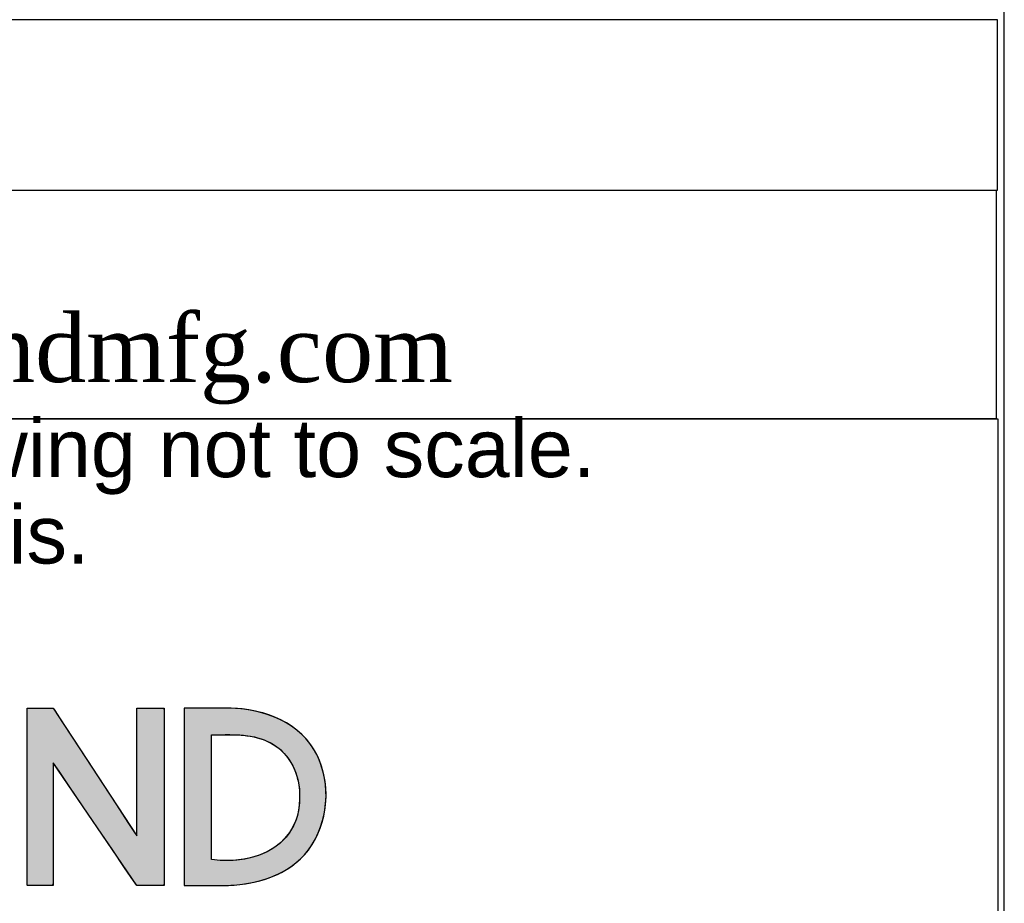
# Model space of a CAD drawing. Header units: inches. Extents: x 0 to 52.8, y -0.2 to 39.5.
# Tile 7 of 11: x 48.1 to 52.8, y 4.1 to 8.3. Entities that reach past the tile are written whole.
import ezdxf

# ---------------------------------------------------------------- set-up
doc = ezdxf.new("R2010")
doc.units = ezdxf.units.IN
doc.header["$MEASUREMENT"] = 0
doc.layers.add('Default', color=7, linetype='Continuous')

# ---------------------------------------------------------------- blocks, each defined once
blk = doc.blocks.new('Block1')
at = {"layer": 'Default', "linetype": 'Continuous'}
blk.add_hatch(color=7, dxfattribs=at).paths.add_polyline_path([(2.3073, 1.2145), (2.3073, 1.1987), (2.3073, 1.1829), (2.3073, 1.1672), (2.3073, 1.1514), (2.3073, 1.1356), (2.3073, 1.1198), (2.3073, 1.1041), (2.3073, 1.0883), (2.3073, 1.0773), (2.3073, 1.0686), (2.3073, 1.06), (2.3073, 1.0514), (2.3073, 1.0428), (2.3073, 1.0341), (2.3073, 1.0255), (2.3073, 1.0169), (2.3073, 1.011), (2.3073, 1.0101), (2.3072, 1.0087), (2.3072, 1.007), (2.3072, 1.0052), (2.3072, 1.0034), (2.3073, 1.0019), (2.3074, 1.0009), (2.3077, 1.0005), (2.3114, 1.0005), (2.3151, 1.0005), (2.3188, 1.0005), (2.3226, 1.0005), (2.3263, 1.0005), (2.33, 1.0005), (2.3338, 1.0005), (2.3375, 1.0005), (2.3388, 1.0032), (2.3388, 1.016), (2.3388, 1.0364), (2.3388, 1.0614), (2.3388, 1.088), (2.3388, 1.1131), (2.3388, 1.1335), (2.3388, 1.1462), (2.3392, 1.1482), (2.3457, 1.1388), (2.358, 1.1205), (2.3742, 1.0967), (2.3921, 1.0703), (2.4097, 1.0444), (2.4248, 1.0221), (2.4354, 1.0064), (2.4394, 1.0005), (2.4407, 1.0005), (2.4442, 1.0005), (2.4492, 1.0005), (2.455, 1.0005), (2.4609, 1.0005), (2.4662, 1.0005), (2.4702, 1.0005), (2.4723, 1.0005), (2.4725, 1.0044), (2.4725, 1.0228), (2.4725, 1.0522), (2.4725, 1.0883), (2.4725, 1.1267), (2.4725, 1.1628), (2.4725, 1.1922), (2.4725, 1.2106), (2.4723, 1.2145), (2.4702, 1.2145), (2.4662, 1.2145), (2.4609, 1.2145), (2.455, 1.2145), (2.4492, 1.2145), (2.4442, 1.2145), (2.4407, 1.2145), (2.4394, 1.2145), (2.4394, 1.2084), (2.4394, 1.1922), (2.4394, 1.1691), (2.4394, 1.1423), (2.4394, 1.1149), (2.4394, 1.0902), (2.4394, 1.0714), (2.4394, 1.0616), (2.4376, 1.0636), (2.4289, 1.0768), (2.4151, 1.098), (2.3981, 1.1239), (2.3801, 1.1514), (2.3631, 1.1774), (2.3492, 1.1985), (2.3406, 1.2117), (2.3386, 1.2145), (2.3366, 1.2145), (2.3327, 1.2145), (2.3277, 1.2145), (2.3221, 1.2145), (2.3166, 1.2145), (2.3119, 1.2145), (2.3085, 1.2145)])
h = blk.add_hatch(color=7, dxfattribs=at)
h.paths.add_polyline_path([(2.6417, 1.0378), (2.6465, 1.0435), (2.6508, 1.0497), (2.6546, 1.0562), (2.6579, 1.063), (2.6608, 1.07), (2.6631, 1.0772), (2.665, 1.0845), (2.6664, 1.092), (2.6673, 1.0996), (2.6678, 1.1072), (2.6677, 1.1149), (2.6671, 1.1225), (2.666, 1.13), (2.6645, 1.1374), (2.6624, 1.1446), (2.6599, 1.1517), (2.6567, 1.1587), (2.6528, 1.1656), (2.6484, 1.172), (2.6436, 1.1779), (2.6382, 1.1833), (2.6325, 1.1883), (2.6263, 1.1928), (2.6198, 1.1969), (2.6131, 1.2006), (2.6061, 1.2038), (2.5988, 1.2065), (2.5914, 1.2089), (2.5839, 1.2108), (2.5762, 1.2123), (2.5686, 1.2134), (2.5609, 1.2141), (2.5532, 1.2145), (2.5504, 1.2145), (2.5491, 1.2145), (2.5469, 1.2145), (2.5439, 1.2145), (2.5403, 1.2145), (2.5361, 1.2145), (2.5316, 1.2145), (2.5268, 1.2145), (2.522, 1.2145), (2.5172, 1.2145), (2.5126, 1.2145), (2.5083, 1.2145), (2.5044, 1.2145), (2.5012, 1.2145), (2.4987, 1.2145), (2.4971, 1.2145), (2.4966, 1.2145), (2.4966, 1.2123), (2.4966, 1.206), (2.4966, 1.1962), (2.4966, 1.1834), (2.4966, 1.1683), (2.4966, 1.1513), (2.4966, 1.133), (2.4966, 1.1139), (2.4966, 1.0947), (2.4966, 1.0758), (2.4966, 1.0579), (2.4966, 1.0415), (2.4966, 1.027), (2.4966, 1.0152), (2.4966, 1.0065), (2.4966, 1.0015), (2.4966, 1.0005), (2.4974, 1.0005), (2.4989, 1.0005), (2.501, 1.0005), (2.5037, 1.0005), (2.5069, 1.0005), (2.5103, 1.0005), (2.514, 1.0005), (2.5178, 1.0005), (2.5216, 1.0005), (2.5253, 1.0005), (2.5288, 1.0005), (2.5319, 1.0005), (2.5347, 1.0005), (2.5368, 1.0005), (2.5383, 1.0005), (2.539, 1.0005), (2.5435, 1.0006), (2.5502, 1.0008), (2.557, 1.0012), (2.5637, 1.0019), (2.5705, 1.0028), (2.5771, 1.004), (2.5838, 1.0054), (2.5903, 1.0071), (2.5968, 1.0091), (2.6031, 1.0114), (2.6092, 1.0141), (2.6152, 1.0171), (2.621, 1.0204), (2.6265, 1.0242), (2.6319, 1.0283), (2.6369, 1.0328)])
h.paths.add_polyline_path([(2.5296, 1.1825), (2.5296, 1.1818), (2.5296, 1.1798), (2.5296, 1.1765), (2.5296, 1.1722), (2.5296, 1.1668), (2.5296, 1.1607), (2.5296, 1.1537), (2.5296, 1.1461), (2.5296, 1.138), (2.5296, 1.1295), (2.5296, 1.1207), (2.5296, 1.1118), (2.5296, 1.1027), (2.5296, 1.0938), (2.5296, 1.085), (2.5296, 1.0765), (2.5296, 1.0684), (2.5296, 1.0608), (2.5296, 1.0539), (2.5296, 1.0477), (2.5296, 1.0423), (2.5296, 1.038), (2.5296, 1.0348), (2.5296, 1.0327), (2.5296, 1.032), (2.5363, 1.0313), (2.5429, 1.0309), (2.5494, 1.0308), (2.5559, 1.031), (2.5623, 1.0315), (2.5685, 1.0324), (2.5746, 1.0336), (2.5806, 1.0351), (2.5863, 1.037), (2.5919, 1.0392), (2.5972, 1.0417), (2.6023, 1.0445), (2.6071, 1.0477), (2.6116, 1.0512), (2.6158, 1.0551), (2.6197, 1.0592), (2.6232, 1.0638), (2.6263, 1.0686), (2.6291, 1.0738), (2.6314, 1.0793), (2.6333, 1.0852), (2.6347, 1.0914), (2.6356, 1.098), (2.636, 1.1049), (2.636, 1.1122), (2.6357, 1.1153), (2.6354, 1.1185), (2.635, 1.1216), (2.6345, 1.1247), (2.6338, 1.1278), (2.6331, 1.1308), (2.6322, 1.1337), (2.6312, 1.1367), (2.6302, 1.1395), (2.629, 1.1423), (2.6277, 1.1451), (2.6263, 1.1477), (2.6247, 1.1503), (2.6231, 1.1529), (2.6213, 1.1553), (2.6194, 1.1577), (2.6175, 1.1599), (2.6154, 1.1621), (2.6131, 1.1642), (2.6108, 1.1662), (2.6083, 1.1681), (2.6058, 1.1699), (2.6031, 1.1715), (2.6003, 1.1731), (2.5973, 1.1745), (2.5947, 1.1757), (2.592, 1.1767), (2.5894, 1.1776), (2.5867, 1.1785), (2.5841, 1.1792), (2.5814, 1.1799), (2.5788, 1.1804), (2.5761, 1.1809), (2.5734, 1.1813), (2.5707, 1.1817), (2.568, 1.182), (2.5653, 1.1822), (2.5626, 1.1824), (2.5599, 1.1825), (2.5572, 1.1826), (2.5545, 1.1826), (2.5518, 1.1827), (2.549, 1.1827), (2.5463, 1.1827), (2.5435, 1.1826), (2.5408, 1.1826), (2.538, 1.1826), (2.5352, 1.1825), (2.5324, 1.1825)])
at = {"layer": 'Default', "color": 7, "linetype": 'Continuous'}
for points in [[(2.3073, 1.2145), (2.3085, 1.2145), (2.3119, 1.2145), (2.3166, 1.2145), (2.3221, 1.2145), (2.3277, 1.2145), (2.3327, 1.2145), (2.3366, 1.2145), (2.3386, 1.2145), (2.3406, 1.2117), (2.3492, 1.1985), (2.3631, 1.1774), (2.3801, 1.1514), (2.3981, 1.1239), (2.4151, 1.098), (2.4289, 1.0768), (2.4376, 1.0636), (2.4394, 1.0616), (2.4394, 1.0714), (2.4394, 1.0902), (2.4394, 1.1149), (2.4394, 1.1423), (2.4394, 1.1691), (2.4394, 1.1922), (2.4394, 1.2084), (2.4394, 1.2145), (2.4407, 1.2145), (2.4442, 1.2145), (2.4492, 1.2145), (2.455, 1.2145), (2.4609, 1.2145), (2.4662, 1.2145), (2.4702, 1.2145), (2.4723, 1.2145), (2.4725, 1.2106), (2.4725, 1.1922), (2.4725, 1.1628), (2.4725, 1.1267), (2.4725, 1.0883), (2.4725, 1.0522), (2.4725, 1.0228), (2.4725, 1.0044), (2.4723, 1.0005), (2.4702, 1.0005), (2.4662, 1.0005), (2.4609, 1.0005), (2.455, 1.0005), (2.4492, 1.0005), (2.4442, 1.0005), (2.4407, 1.0005), (2.4394, 1.0005), (2.4354, 1.0064), (2.4248, 1.0221), (2.4097, 1.0444), (2.3921, 1.0703), (2.3742, 1.0967), (2.358, 1.1205), (2.3457, 1.1388), (2.3392, 1.1482), (2.3388, 1.1462), (2.3388, 1.1335), (2.3388, 1.1131), (2.3388, 1.088), (2.3388, 1.0614), (2.3388, 1.0364), (2.3388, 1.016), (2.3388, 1.0032), (2.3375, 1.0005), (2.3338, 1.0005), (2.33, 1.0005), (2.3263, 1.0005), (2.3226, 1.0005), (2.3188, 1.0005), (2.3151, 1.0005), (2.3114, 1.0005), (2.3077, 1.0005), (2.3074, 1.0009), (2.3073, 1.0019), (2.3072, 1.0034), (2.3072, 1.0052), (2.3072, 1.007), (2.3072, 1.0087), (2.3073, 1.0101), (2.3073, 1.011), (2.3073, 1.0169), (2.3073, 1.0255), (2.3073, 1.0341), (2.3073, 1.0428), (2.3073, 1.0514), (2.3073, 1.06), (2.3073, 1.0686), (2.3073, 1.0773), (2.3073, 1.0883), (2.3073, 1.1041), (2.3073, 1.1198), (2.3073, 1.1356), (2.3073, 1.1514), (2.3073, 1.1672), (2.3073, 1.1829), (2.3073, 1.1987), (2.3073, 1.2145)], [(2.6417, 1.0378), (2.6465, 1.0435), (2.6508, 1.0497), (2.6546, 1.0562), (2.6579, 1.063), (2.6608, 1.07), (2.6631, 1.0772), (2.665, 1.0845), (2.6664, 1.092), (2.6673, 1.0996), (2.6678, 1.1072), (2.6677, 1.1149), (2.6671, 1.1225), (2.666, 1.13), (2.6645, 1.1374), (2.6624, 1.1446), (2.6599, 1.1517), (2.6567, 1.1587), (2.6528, 1.1656), (2.6484, 1.172), (2.6436, 1.1779), (2.6382, 1.1833), (2.6325, 1.1883), (2.6263, 1.1928), (2.6198, 1.1969), (2.6131, 1.2006), (2.6061, 1.2038), (2.5988, 1.2065), (2.5914, 1.2089), (2.5839, 1.2108), (2.5762, 1.2123), (2.5686, 1.2134), (2.5609, 1.2141), (2.5532, 1.2145), (2.5504, 1.2145), (2.5491, 1.2145), (2.5469, 1.2145), (2.5439, 1.2145), (2.5403, 1.2145), (2.5361, 1.2145), (2.5316, 1.2145), (2.5268, 1.2145), (2.522, 1.2145), (2.5172, 1.2145), (2.5126, 1.2145), (2.5083, 1.2145), (2.5044, 1.2145), (2.5012, 1.2145), (2.4987, 1.2145), (2.4971, 1.2145), (2.4966, 1.2145), (2.4966, 1.2123), (2.4966, 1.206), (2.4966, 1.1962), (2.4966, 1.1834), (2.4966, 1.1683), (2.4966, 1.1513), (2.4966, 1.133), (2.4966, 1.1139), (2.4966, 1.0947), (2.4966, 1.0758), (2.4966, 1.0579), (2.4966, 1.0415), (2.4966, 1.027), (2.4966, 1.0152), (2.4966, 1.0065), (2.4966, 1.0015), (2.4966, 1.0005), (2.4974, 1.0005), (2.4989, 1.0005), (2.501, 1.0005), (2.5037, 1.0005), (2.5069, 1.0005), (2.5103, 1.0005), (2.514, 1.0005), (2.5178, 1.0005), (2.5216, 1.0005), (2.5253, 1.0005), (2.5288, 1.0005), (2.5319, 1.0005), (2.5347, 1.0005), (2.5368, 1.0005), (2.5383, 1.0005), (2.539, 1.0005), (2.5435, 1.0006), (2.5502, 1.0008), (2.557, 1.0012), (2.5637, 1.0019), (2.5705, 1.0028), (2.5771, 1.004), (2.5838, 1.0054), (2.5903, 1.0071), (2.5968, 1.0091), (2.6031, 1.0114), (2.6092, 1.0141), (2.6152, 1.0171), (2.621, 1.0204), (2.6265, 1.0242), (2.6319, 1.0283), (2.6369, 1.0328), (2.6417, 1.0378)], [(2.5296, 1.1825), (2.5324, 1.1825), (2.5352, 1.1825), (2.538, 1.1826), (2.5408, 1.1826), (2.5435, 1.1826), (2.5463, 1.1827), (2.549, 1.1827), (2.5518, 1.1827), (2.5545, 1.1826), (2.5572, 1.1826), (2.5599, 1.1825), (2.5626, 1.1824), (2.5653, 1.1822), (2.568, 1.182), (2.5707, 1.1817), (2.5734, 1.1813), (2.5761, 1.1809), (2.5788, 1.1804), (2.5814, 1.1799), (2.5841, 1.1792), (2.5867, 1.1785), (2.5894, 1.1776), (2.592, 1.1767), (2.5947, 1.1757), (2.5973, 1.1745), (2.6003, 1.1731), (2.6031, 1.1715), (2.6058, 1.1699), (2.6083, 1.1681), (2.6108, 1.1662), (2.6131, 1.1642), (2.6154, 1.1621), (2.6175, 1.1599), (2.6194, 1.1577), (2.6213, 1.1553), (2.6231, 1.1529), (2.6247, 1.1503), (2.6263, 1.1477), (2.6277, 1.1451), (2.629, 1.1423), (2.6302, 1.1395), (2.6312, 1.1367), (2.6322, 1.1337), (2.6331, 1.1308), (2.6338, 1.1278), (2.6345, 1.1247), (2.635, 1.1216), (2.6354, 1.1185), (2.6357, 1.1153), (2.636, 1.1122), (2.636, 1.1049), (2.6356, 1.098), (2.6347, 1.0914), (2.6333, 1.0852), (2.6314, 1.0793), (2.6291, 1.0738), (2.6263, 1.0686), (2.6232, 1.0638), (2.6197, 1.0592), (2.6158, 1.0551), (2.6116, 1.0512), (2.6071, 1.0477), (2.6023, 1.0445), (2.5972, 1.0417), (2.5919, 1.0392), (2.5863, 1.037), (2.5806, 1.0351), (2.5746, 1.0336), (2.5685, 1.0324), (2.5623, 1.0315), (2.5559, 1.031), (2.5494, 1.0308), (2.5429, 1.0309), (2.5363, 1.0313), (2.5296, 1.032), (2.5296, 1.0327), (2.5296, 1.0348), (2.5296, 1.038), (2.5296, 1.0423), (2.5296, 1.0477), (2.5296, 1.0539), (2.5296, 1.0608), (2.5296, 1.0684), (2.5296, 1.0765), (2.5296, 1.085), (2.5296, 1.0938), (2.5296, 1.1027), (2.5296, 1.1118), (2.5296, 1.1207), (2.5296, 1.1295), (2.5296, 1.138), (2.5296, 1.1461), (2.5296, 1.1537), (2.5296, 1.1607), (2.5296, 1.1668), (2.5296, 1.1722), (2.5296, 1.1765), (2.5296, 1.1798), (2.5296, 1.1818), (2.5296, 1.1825)]]:
    blk.add_lwpolyline(points, close=True, dxfattribs=at)
for points, knots in [([(2.3388, 1.0005), (2.3284, 1.0005), (2.318, 1.0005), (2.3077, 1.0005), (2.3069, 1.0005), (2.3073, 1.0101), (2.3073, 1.0111), (2.3073, 1.0351), (2.3073, 1.0591), (2.3073, 1.083), (2.3073, 1.1268), (2.3073, 1.1707), (2.3073, 1.2145)], [0, 0, 0, 0, 0.25, 0.25, 0.25, 0.5, 0.5, 0.5, 0.75, 0.75, 0.75, 1, 1, 1, 1]), ([(2.6417, 1.0378), (2.6695, 1.0689), (2.6754, 1.1186), (2.6579, 1.1563), (2.639, 1.1968), (2.593, 1.2145), (2.5506, 1.2145)], [0, 0, 0, 0, 0.5, 0.5, 0.5, 1, 1, 1, 1]), ([(2.5296, 1.1825), (2.553, 1.1825), (2.5754, 1.1846), (2.5973, 1.1745), (2.6223, 1.1631), (2.6347, 1.1388), (2.636, 1.1122), (2.639, 1.0503), (2.5851, 1.0245), (2.5296, 1.032)], [0, 0, 0, 0, 0.333333, 0.333333, 0.333333, 0.666667, 0.666667, 0.666667, 1, 1, 1, 1])]:
    blk.add_open_spline(points, degree=3, knots=knots, dxfattribs=at)
for points in [[(2.3073, 1.2145), (2.3073, 1.2145), (2.3388, 1.2145), (2.3388, 1.2145)], [(2.3388, 1.2145), (2.3388, 1.2145), (2.4394, 1.0608), (2.4394, 1.0608)], [(2.4394, 1.0608), (2.4394, 1.0608), (2.4394, 1.2145), (2.4394, 1.2145)], [(2.4394, 1.2145), (2.4394, 1.2145), (2.4725, 1.2145), (2.4725, 1.2145)], [(2.4725, 1.2145), (2.4725, 1.2145), (2.4725, 1.0005), (2.4725, 1.0005)], [(2.5506, 1.2145), (2.5506, 1.2145), (2.4966, 1.2145), (2.4966, 1.2145)], [(2.4966, 1.2145), (2.4966, 1.2145), (2.4966, 1.0005), (2.4966, 1.0005)], [(2.5296, 1.032), (2.5296, 1.032), (2.5296, 1.1825), (2.5296, 1.1825)], [(2.4394, 1.0005), (2.4394, 1.0005), (2.3388, 1.1489), (2.3388, 1.1489)], [(2.3388, 1.1489), (2.3388, 1.1489), (2.3388, 1.0005), (2.3388, 1.0005)], [(2.5391, 1.0005), (2.5761, 1.0005), (2.616, 1.0091), (2.6417, 1.0378)], [(2.4725, 1.0005), (2.4725, 1.0005), (2.4394, 1.0005), (2.4394, 1.0005)], [(2.4966, 1.0005), (2.4966, 1.0005), (2.5391, 1.0005), (2.5391, 1.0005)]]:
    blk.add_open_spline(points, degree=3, dxfattribs=at)
blk = doc.blocks.new('Block13')
at = {"layer": 'Default', "color": 7, "linetype": 'Continuous'}
for p, q in [((0, 1.6479), (3.5155, 1.6479)), ((3.5155, 1.6479), (3.5155, 0))]:
    blk.add_line(p, q, dxfattribs=at)
at = {"layer": 'Default', "color": 7}
blk.add_blockref('Block1', (0.0371, 0.0841), dxfattribs=at)
at = {"layer": 'Default', "char_height": 0.07, "attachment_point": 1}
for s, insert, width in [('{\\fArial|b0||i0||c0|p34;\\C7;\\H7.e-002;\\W1.;\\T1.;Data subject to change without notice. Isometric drawing not to scale.}', (0.0298, 1.6475), 3.486391), ('{\\fArial|b0||i0||c0|p34;\\C7;\\H7.e-002;\\W1.;\\T1.;Les données sont sujettes à changement sans préavis.}', (0.0334, 1.5433), 3.235631)]:
    blk.add_mtext(s, dxfattribs=dict(at, insert=insert, width=width))
blk = doc.blocks.new('Block11')
at = {"layer": 'Default', "color": 7}
blk.add_blockref('Block13', (0, 0), dxfattribs=at)
blk = doc.blocks.new('Block10')
at = {"layer": 'Default', "color": 7}
blk.add_blockref('Block11', (0, 0), dxfattribs=at)
blk = doc.blocks.new('Block2')
at = {"layer": 'Default', "color": 7, "xscale": 15, "yscale": 15, "zscale": 15}
blk.add_blockref('Block10', (-52.744, 0), dxfattribs=at)
blk = doc.blocks.new('Block222')
at = {"layer": 'Default', "color": 7}
blk.add_blockref('Block2', (106.578, -49.503), dxfattribs=at)

msp = doc.modelspace()

# ---------------------------------------------------------------- linework, layer by layer
at = {"layer": 'Default', "color": 7, "linetype": 'Continuous'}
msp.add_line((52.8448, 0), (52.8448, 39.4903), dxfattribs=at)
for points in [[(38.8888, 8.2835), (38.8888, 7.4685), (52.8127, 7.4685), (52.8127, 8.2835), (38.8888, 8.2835)], [(38.8891, 7.4677), (38.8891, 6.3782), (52.8073, 6.3782), (52.8073, 7.4677), (38.8891, 7.4677)]]:
    msp.add_lwpolyline(points, dxfattribs=at)

# ---------------------------------------------------------------- block references
at = {"layer": 'Default', "color": 7, "xscale": 0.2640676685, "yscale": 0.2640676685, "zscale": 0.2640676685}
msp.add_blockref('Block222', (24.6732, 12.9207), dxfattribs=at)

# ---------------------------------------------------------------- texts
at = {"layer": 'Default', "insert": (38.8822, 6.9298), "char_height": 0.3237876, "width": 14.057446, "attachment_point": 4}
msp.add_mtext('{\\fTimes New Roman|b0||i0||c0|p34;\\C7;\\H0.3237875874;\\W1.; Pour tous les détails sur nos produits, \\P}{\\fTimes New Roman|b0||i0||c0|p34;\\C7;\\H0.3237875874;\\W1.; svp veuillez consulter notre site www.hammondmfg.com                      }', dxfattribs=at)

doc.saveas('drawing.dxf')
